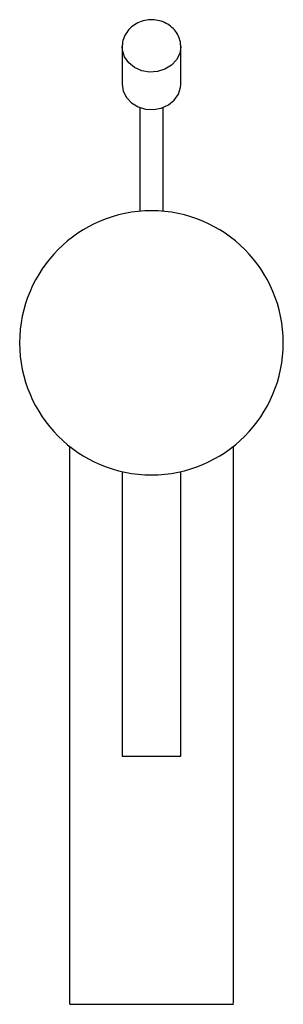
# Model space of a CAD drawing. Header units: millimetres. Extents: x 4013.979 to 4014.024, y 1979.734 to 1979.901.
import ezdxf

# ---------------------------------------------------------------- set-up
doc = ezdxf.new("R2010")
doc.units = ezdxf.units.MM
doc.layers.add('SANINDUSA', color=3, linetype='Continuous')

msp = doc.modelspace()

# ---------------------------------------------------------------- linework, layer by layer
at = {"layer": 'SANINDUSA'}
for p, q in [((4013.99677, 1979.7758), (4014.00677, 1979.7758)), ((4013.98781, 1979.7335), (4014.01574, 1979.7335))]:
    msp.add_line(p, q, dxfattribs=at)
at = {"layer": 'SANINDUSA', "flags": 128}
for points in [[(4014.00677, 1979.89664), (4014.00659, 1979.89547), (4014.00604, 1979.89439), (4014.00519, 1979.89348), (4014.00407, 1979.8928), (4014.00279, 1979.8924), (4014.00143, 1979.89232), (4014.0001, 1979.89256), (4013.99889, 1979.8931), (4013.99789, 1979.89391), (4013.99719, 1979.89492), (4013.99682, 1979.89605), (4013.99677, 1979.89667)], [(4013.99677, 1979.89027), (4013.99696, 1979.8891), (4013.9975, 1979.88802), (4013.99836, 1979.88711), (4013.99947, 1979.88643), (4014.00076, 1979.88603), (4014.00211, 1979.88595), (4014.00345, 1979.88619), (4014.00466, 1979.88673), (4014.00565, 1979.88754), (4014.00636, 1979.88854), (4014.00673, 1979.88968), (4014.00677, 1979.89027)]]:
    msp.add_lwpolyline(points, dxfattribs=at)
at = {"layer": 'SANINDUSA'}
for start, end in [(90, 270), (270, 90)]:
    msp.add_arc((4014.00177, 1979.8462), 0.0225, start, end, dxfattribs=at)
for start_param, end_param in [(4.712389, 4.783878), (1.499307, 1.570796)]:
    msp.add_ellipse((4014.00177, 1979.7365), major_axis=(0, -0.042), ratio=0.333333, start_param=start_param, end_param=end_param, dxfattribs=at)
msp.add_open_spline([(4014.00677, 1979.89664), (4014.00676, 1979.89692), (4014.00672, 1979.89757), (4014.00637, 1979.89857), (4014.00572, 1979.89955), (4014.00483, 1979.90034), (4014.00375, 1979.90092), (4014.00254, 1979.90123), (4014.00126, 1979.90127), (4014.00001, 1979.901), (4013.99885, 1979.90044), (4013.99788, 1979.89962), (4013.99719, 1979.89859), (4013.99681, 1979.89758), (4013.99681, 1979.89693), (4013.99677, 1979.89667)], degree=3, knots=[0, 0, 0, 0, 0.05606, 0.134239, 0.212226, 0.290835, 0.370614, 0.451682, 0.53389, 0.617015, 0.700713, 0.784476, 0.86752, 0.949094, 1, 1, 1, 1], dxfattribs=at)
for points in [[(4013.99677, 1979.89664), (4013.99677, 1979.89027)], [(4014.00677, 1979.89027), (4014.00677, 1979.89664)], [(4013.99977, 1979.8863), (4013.99977, 1979.86861)], [(4014.00377, 1979.86861), (4014.00377, 1979.8863)], [(4013.98777, 1979.82859), (4013.98777, 1979.7365)], [(4014.01577, 1979.7365), (4014.01577, 1979.82857)], [(4013.99677, 1979.82426), (4013.99677, 1979.7758)], [(4014.00677, 1979.7758), (4014.00677, 1979.82426)]]:
    msp.add_open_spline(points, degree=1, dxfattribs=at)

doc.saveas('drawing.dxf')
